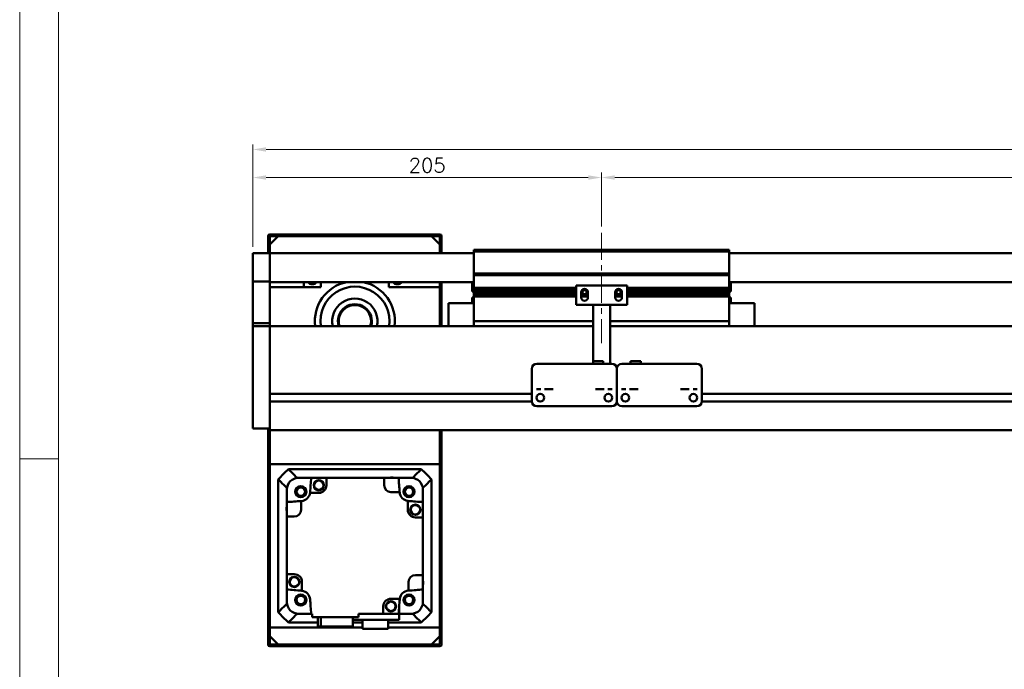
# Model space of a CAD drawing. Header units: millimetres. Extents: x 46891 to 50463, y 6223 to 9884.
# Tile 2 of 7: x 48547 to 49125, y 9083 to 9465. Entities that reach past the tile are written whole.
import ezdxf

# ---------------------------------------------------------------- set-up
doc = ezdxf.new("R2010")
doc.units = ezdxf.units.MM
doc.header["$LTSCALE"] = 0.5
doc.linetypes.add('CENTER', pattern=[50.8, 31.75, -6.35, 6.35, -6.35])
doc.layers.get('0').update_dxf_attribs({"lineweight": 20})
doc.layers.add('1', color=1, linetype='CENTER', lineweight=13)
doc.layers.add('외형선(ISO)', color=7, linetype='Continuous', lineweight=50)
doc.styles.add('DSR TEXT', font='romans.shx', dxfattribs={"bigfont": 'whgtxt.shx'})
doc.styles.get("Standard").update_dxf_attribs({"font": 'romans.shx', "bigfont": 'whgtxt.shx'})
doc.dimstyles.new('DSR', dxfattribs={"dimscale": 2, "dimtxt": 3, "dimasz": 3, "dimexe": 0.5, "dimexo": 0.5, "dimgap": 0.5, "dimtad": 1, "dimdsep": 46, "dimtxsty": 'Standard', "dimcen": 2.5, "dimclrd": 4, "dimclre": 4, "dimclrt": 2, "dimadec": 0, "dimazin": 2, "dimtfac": 1, "dimtmove": 0, "dimatfit": 3, "dimfxl": 0, "dimlwd": -1, "dimlwe": -1, "dimarcsym": 0})

# ---------------------------------------------------------------- blocks, each defined once
blk = doc.blocks.new('A$C1C1952E1')
at = {"color": 1}
blk.add_lwpolyline([(0, 0), (420, 0), (420, 297), (0, 297)], close=True, dxfattribs=at)
at = {"color": 3}
blk.add_lwpolyline([(5, 5), (415, 5), (415, 292), (5, 292)], close=True, dxfattribs=at)
blk = doc.blocks.new('*D81')
at = {"color": 1, "linetype": 'ByBlock'}
for p, q in [((48683.71, 9331.03), (48683.71, 9374.84)), ((48880.91, 9371.84), (48691.51, 9371.84)), ((48888.71, 9343.03), (48888.71, 9374.84))]:
    blk.add_line(p, q, dxfattribs=at)
at = {"color": 1}
for points in [[(48691.51, 9373.14), (48691.51, 9370.54), (48683.71, 9371.84)], [(48880.91, 9373.14), (48880.91, 9370.54), (48888.71, 9371.84)]]:
    blk.add_solid(points, dxfattribs=at)
at = {"layer": 'Defpoints', "color": 0}
for p in [(48683.71, 9371.84), (48888.71, 9339.43), (48683.71, 9327.43)]:
    blk.add_point(p, dxfattribs=at)
at = {"color": 3, "insert": (48786.21, 9379.04), "char_height": 8.4, "attachment_point": 5, "style": 'DSR TEXT'}
blk.add_mtext('205', dxfattribs=at)
blk = doc.blocks.new('*D82')
at = {"color": 1, "linetype": 'ByBlock'}
for p, q in [((48888.71, 9343.03), (48888.71, 9374.84)), ((48896.51, 9371.84), (49680.91, 9371.84)), ((49688.71, 9343.03), (49688.71, 9374.84))]:
    blk.add_line(p, q, dxfattribs=at)
at = {"color": 1}
for points in [[(48896.51, 9373.14), (48896.51, 9370.54), (48888.71, 9371.84)], [(49680.91, 9373.14), (49680.91, 9370.54), (49688.71, 9371.84)]]:
    blk.add_solid(points, dxfattribs=at)
at = {"layer": 'Defpoints', "color": 0}
for p in [(49688.71, 9371.84), (48888.71, 9339.43), (49688.71, 9339.43)]:
    blk.add_point(p, dxfattribs=at)
at = {"color": 3, "insert": (49288.71, 9379.04), "char_height": 8.4, "attachment_point": 5, "style": 'DSR TEXT'}
blk.add_mtext('STROKE : 800', dxfattribs=at)
blk = doc.blocks.new('*D84')
at = {"color": 1, "linetype": 'ByBlock'}
for p, q in [((48683.71, 9331.03), (48683.71, 9391.33)), ((49845.91, 9388.33), (48691.51, 9388.33)), ((49853.71, 9331.03), (49853.71, 9391.33))]:
    blk.add_line(p, q, dxfattribs=at)
at = {"color": 1}
for points in [[(48691.51, 9389.63), (48691.51, 9387.03), (48683.71, 9388.33)], [(49845.91, 9389.63), (49845.91, 9387.03), (49853.71, 9388.33)]]:
    blk.add_solid(points, dxfattribs=at)
at = {"layer": 'Defpoints', "color": 0}
for p in [(48683.71, 9388.33), (48683.71, 9327.43), (49853.71, 9327.43)]:
    blk.add_point(p, dxfattribs=at)
at = {"color": 3, "insert": (49268.71, 9395.53), "char_height": 8.4, "attachment_point": 5, "style": 'DSR TEXT'}
blk.add_mtext('1170', dxfattribs=at)

msp = doc.modelspace()

# ---------------------------------------------------------------- linework, layer by layer
at = {"color": 1}
msp.add_line((48569.48632, 9206.60102), (48546.67132, 9206.60102), dxfattribs=at)
at = {"layer": '1'}
msp.add_line((48888.71073, 9339.43175), (48888.71073, 9274.43175), dxfattribs=at)
at = {"layer": '외형선(ISO)'}
for p, q in [((48692.71073, 9337.43175), (48692.71073, 9327.43175)), ((48701.71073, 9338.43175), (48693.71073, 9338.43175)), ((48693.71073, 9332.43175), (48698.71073, 9337.43175)), ((48693.71073, 9327.43175), (48693.71073, 9336.93175)), ((48694.21073, 9337.43175), (48701.71073, 9337.43175)), ((48788.71073, 9337.43175), (48698.71073, 9337.43175)), ((48701.71073, 9337.43175), (48701.71073, 9338.43175)), ((48701.71073, 9338.43175), (48705.71073, 9338.43175)), ((48705.71073, 9338.43175), (48705.71073, 9337.43175)), ((48781.71073, 9338.43175), (48705.71073, 9338.43175)), ((48705.71073, 9337.43175), (48781.71073, 9337.43175)), ((48781.71073, 9337.43175), (48781.71073, 9338.43175)), ((48781.71073, 9338.43175), (48785.71073, 9338.43175)), ((48785.71073, 9338.43175), (48785.71073, 9337.43175)), ((48793.71073, 9338.43175), (48785.71073, 9338.43175)), ((48785.71073, 9337.43175), (48793.21073, 9337.43175)), ((48788.71073, 9337.43175), (48793.71073, 9332.43175)), ((48793.71073, 9336.93175), (48793.71073, 9327.43175)), ((48794.71073, 9327.43175), (48794.71073, 9337.43175)), ((48693.71073, 9332.43175), (48693.71073, 9327.43175)), ((48793.71073, 9327.43175), (48793.71073, 9332.43175)), ((48683.71073, 9327.43175), (48683.71073, 9325.43175)), ((48693.71073, 9327.43175), (48683.71073, 9327.43175)), ((48683.71073, 9323.91903), (48683.71073, 9325.43175)), ((48693.71073, 9325.43175), (48693.71073, 9327.43175)), ((48813.71073, 9327.43175), (48693.71073, 9327.43175)), ((48693.71073, 9327.43175), (48693.71073, 9325.43175)), ((48693.71073, 9325.43175), (48693.71073, 9323.91903)), ((48693.71073, 9323.91903), (48693.71073, 9325.43175)), ((48813.71073, 9328.43175), (48813.71073, 9329.43175)), ((48963.71073, 9329.43175), (48813.71073, 9329.43175)), ((48813.71073, 9315.43175), (48813.71073, 9328.43175)), ((48813.71073, 9328.43175), (48963.71073, 9328.43175)), ((48963.71073, 9329.43175), (48963.71073, 9328.43175)), ((48963.71073, 9328.43175), (48963.71073, 9315.43175)), ((49843.71073, 9327.43175), (48963.71073, 9327.43175)), ((48683.71073, 9323.42005), (48683.71073, 9323.91903)), ((48683.71073, 9323.42005), (48683.71073, 9321.87947)), ((48683.71073, 9321.87947), (48683.71073, 9318.89487)), ((48683.71073, 9311.11743), (48683.71073, 9318.89487)), ((48693.71073, 9323.91903), (48693.71073, 9323.42005)), ((48693.71073, 9323.42005), (48693.71073, 9323.91903)), ((48693.71073, 9321.87947), (48693.71073, 9323.42005)), ((48693.71073, 9323.42005), (48693.71073, 9321.87947)), ((48693.71073, 9318.89487), (48693.71073, 9321.87947)), ((48693.71073, 9321.87947), (48693.71073, 9318.89487)), ((48693.71073, 9318.89487), (48693.71073, 9311.11743)), ((48693.71073, 9311.11743), (48693.71073, 9318.89487)), ((48813.71073, 9314.43175), (48813.71073, 9315.43175)), ((48813.71073, 9315.43175), (48963.71073, 9315.43175)), ((48813.71073, 9313.43175), (48813.71073, 9314.43175)), ((48813.71073, 9314.43175), (48963.71073, 9314.43175)), ((48813.71073, 9306.93175), (48813.71073, 9313.43175)), ((48963.71073, 9315.43175), (48963.71073, 9314.43175)), ((48963.71073, 9314.43175), (48963.71073, 9313.43175)), ((48963.71073, 9313.43175), (48963.71073, 9306.93175)), ((48683.71073, 9310.75845), (48683.71073, 9311.11743)), ((48683.71073, 9286.35481), (48683.71073, 9310.75845)), ((48693.71073, 9310.75845), (48683.71073, 9310.75845)), ((48693.71073, 9311.11743), (48693.71073, 9310.75845)), ((48693.71073, 9310.75845), (48693.71073, 9286.35481)), ((48813.71073, 9310.43175), (48693.71073, 9310.43175)), ((48723.71073, 9307.43175), (48693.71073, 9307.43175)), ((48713.71073, 9310.43175), (48713.71073, 9307.43175)), ((48723.71073, 9310.43175), (48723.71073, 9307.43175)), ((48763.71073, 9307.43175), (48763.71073, 9310.43175)), ((48793.71073, 9307.43175), (48763.71073, 9307.43175)), ((48793.71073, 9310.43175), (48793.71073, 9307.43175)), ((48793.71073, 9284.43175), (48793.71073, 9307.43175)), ((48794.71073, 9284.43175), (48794.71073, 9310.43175)), ((48812.71073, 9304.83175), (48812.71073, 9310.43175)), ((48903.71073, 9308.43175), (48873.71073, 9308.43175)), ((48873.71073, 9297.03175), (48873.71073, 9308.43175)), ((48903.71073, 9308.43175), (48903.71073, 9297.03175)), ((49843.71073, 9310.43175), (48963.71073, 9310.43175)), ((48964.71073, 9310.43175), (48964.71073, 9304.83175)), ((48812.71073, 9304.83175), (48813.71073, 9304.83175)), ((48812.71073, 9301.40175), (48812.71073, 9297.93175)), ((48813.70134, 9301.40175), (48812.71073, 9301.40175)), ((48813.71073, 9306.43175), (48813.71073, 9306.93175)), ((48813.71073, 9306.93175), (48873.71073, 9306.93175)), ((48813.71073, 9305.93175), (48813.71073, 9306.43175)), ((48813.71073, 9306.43175), (48873.71073, 9306.43175)), ((48813.71073, 9304.93175), (48813.71073, 9305.93175)), ((48813.71073, 9305.93175), (48873.71073, 9305.93175)), ((48813.71073, 9304.43175), (48813.71073, 9304.93175)), ((48813.71073, 9304.93175), (48873.71073, 9304.93175)), ((48813.71073, 9303.93175), (48813.71073, 9304.43175)), ((48813.71073, 9304.43175), (48873.71073, 9304.43175)), ((48813.71073, 9302.93175), (48813.71073, 9303.93175)), ((48813.71073, 9303.93175), (48873.71073, 9303.93175)), ((48813.71073, 9302.43175), (48813.71073, 9302.93175)), ((48813.71073, 9302.93175), (48873.71073, 9302.93175)), ((48813.71073, 9301.93175), (48813.71073, 9302.43175)), ((48813.71073, 9302.43175), (48873.71073, 9302.43175)), ((48813.71073, 9288.43175), (48813.71073, 9301.93175)), ((48813.71073, 9301.93175), (48873.71073, 9301.93175)), ((48876.71073, 9304.43175), (48877.48123, 9304.43175)), ((48876.71073, 9301.43175), (48876.71073, 9304.43175)), ((48876.71073, 9303.93175), (48877.58749, 9303.93175)), ((48876.71073, 9302.93175), (48880.71073, 9302.93175)), ((48876.71073, 9302.43175), (48880.71073, 9302.43175)), ((48876.71073, 9301.93175), (48880.71073, 9301.93175)), ((48876.77424, 9304.93175), (48877.58749, 9304.93175)), ((48877.38785, 9305.93175), (48880.0336, 9305.93175)), ((48879.83397, 9304.93175), (48880.64722, 9304.93175)), ((48879.83397, 9303.93175), (48880.71073, 9303.93175)), ((48879.94023, 9304.43175), (48880.71073, 9304.43175)), ((48880.71073, 9304.43175), (48880.71073, 9301.43175)), ((48896.71073, 9304.43175), (48897.48123, 9304.43175)), ((48896.71073, 9301.43175), (48896.71073, 9304.43175)), ((48896.71073, 9303.93175), (48897.58749, 9303.93175)), ((48896.71073, 9302.93175), (48900.71073, 9302.93175)), ((48896.71073, 9302.43175), (48900.71073, 9302.43175)), ((48896.71073, 9301.93175), (48900.71073, 9301.93175)), ((48896.77424, 9304.93175), (48897.58749, 9304.93175)), ((48897.38785, 9305.93175), (48900.0336, 9305.93175)), ((48899.83397, 9304.93175), (48900.64722, 9304.93175)), ((48899.83397, 9303.93175), (48900.71073, 9303.93175)), ((48899.94023, 9304.43175), (48900.71073, 9304.43175)), ((48900.71073, 9304.43175), (48900.71073, 9301.43175)), ((48903.71073, 9306.93175), (48963.71073, 9306.93175)), ((48903.71073, 9306.43175), (48963.71073, 9306.43175)), ((48903.71073, 9305.93175), (48963.71073, 9305.93175)), ((48903.71073, 9304.93175), (48963.71073, 9304.93175)), ((48903.71073, 9304.43175), (48963.71073, 9304.43175)), ((48903.71073, 9303.93175), (48963.71073, 9303.93175)), ((48903.71073, 9302.93175), (48963.71073, 9302.93175)), ((48903.71073, 9302.43175), (48963.71073, 9302.43175)), ((48903.71073, 9301.93175), (48963.71073, 9301.93175)), ((48963.71073, 9306.93175), (48963.71073, 9306.43175)), ((48963.71073, 9306.43175), (48963.71073, 9305.93175)), ((48963.71073, 9305.93175), (48963.71073, 9304.93175)), ((48963.71073, 9304.93175), (48963.71073, 9304.43175)), ((48964.71073, 9304.83175), (48963.71073, 9304.83175)), ((48963.71073, 9304.43175), (48963.71073, 9303.93175)), ((48963.71073, 9303.93175), (48963.71073, 9302.93175)), ((48963.71073, 9302.93175), (48963.71073, 9302.43175)), ((48963.71073, 9302.43175), (48963.71073, 9301.93175)), ((48963.71073, 9301.93175), (48963.71073, 9288.43175)), ((48964.71073, 9301.40175), (48963.72012, 9301.40175)), ((48964.71073, 9297.93175), (48964.71073, 9301.40175)), ((48798.71073, 9297.93175), (48798.71073, 9284.43175)), ((48813.71073, 9297.93175), (48798.71073, 9297.93175)), ((48883.71073, 9297.03175), (48873.71073, 9297.03175)), ((48883.71073, 9297.53175), (48883.71073, 9297.03175)), ((48893.71073, 9297.03175), (48883.71073, 9297.03175)), ((48883.71073, 9294.93175), (48883.71073, 9297.03175)), ((48893.71073, 9297.03175), (48893.71073, 9297.53175)), ((48903.71073, 9297.03175), (48893.71073, 9297.03175)), ((48893.71073, 9297.03175), (48893.71073, 9294.93175)), ((48963.71073, 9297.93175), (48978.71073, 9297.93175)), ((48978.71073, 9284.43175), (48978.71073, 9297.93175)), ((48883.71073, 9294.93175), (48883.71073, 9263.93194)), ((48893.71073, 9262.43195), (48893.71073, 9294.93175)), ((48683.71073, 9284.43175), (48683.71073, 9286.35481)), ((48693.71073, 9286.35481), (48683.71073, 9286.35481)), ((48683.71073, 9284.43175), (48683.71073, 9281.43175)), ((48693.71073, 9284.43175), (48683.71073, 9284.43175)), ((48693.71073, 9286.35481), (48693.71073, 9284.43175)), ((48693.71073, 9284.43175), (48693.71073, 9281.43175)), ((48693.71073, 9284.43175), (48883.71073, 9284.43175)), ((48693.71073, 9281.43175), (48693.71073, 9284.43175)), ((48813.71073, 9288.43175), (48813.71073, 9287.43175)), ((48813.71073, 9284.43175), (48813.71073, 9287.43175)), ((48813.71073, 9287.43175), (48883.71073, 9287.43175)), ((48893.71073, 9287.43175), (48963.71073, 9287.43175)), ((48893.71073, 9284.43175), (49843.71073, 9284.43175)), ((48963.71073, 9287.43175), (48963.71073, 9288.43175)), ((48963.71073, 9287.43175), (48963.71073, 9284.43175)), ((48683.71073, 9229.67439), (48683.71073, 9281.43175)), ((48693.71073, 9244.88175), (48693.71073, 9281.43175)), ((48693.71073, 9281.43175), (48693.71073, 9229.67439)), ((48850.71073, 9262.43195), (48894.71073, 9262.43195)), ((48883.71073, 9263.93194), (48883.71073, 9262.43195)), ((48883.71073, 9263.93194), (48889.71073, 9263.93194)), ((48889.71073, 9263.93194), (48889.71073, 9262.43195)), ((48900.71073, 9262.43195), (48944.71073, 9262.43195)), ((48911.71073, 9263.93194), (48905.71073, 9263.93194)), ((48905.71073, 9262.43195), (48905.71073, 9263.93194)), ((48911.71073, 9262.43195), (48911.71073, 9263.93194)), ((48847.71073, 9249.43195), (48847.71073, 9259.43195)), ((48897.71073, 9259.43195), (48897.71073, 9249.43195)), ((48897.71073, 9249.43195), (48897.71073, 9259.43195)), ((48947.71073, 9259.43195), (48947.71073, 9249.43195)), ((48847.71073, 9249.43195), (48847.71073, 9247.43194)), ((48897.71073, 9247.43194), (48897.71073, 9249.43195)), ((48897.71073, 9249.43195), (48897.71073, 9247.43194)), ((48947.71073, 9247.43194), (48947.71073, 9249.43195)), ((48693.71073, 9244.68175), (48847.71073, 9244.68175)), ((48847.71073, 9247.43192), (48847.71073, 9247.43194)), ((48847.71073, 9246.93191), (48847.71073, 9247.43192)), ((48847.71073, 9240.43191), (48847.71073, 9246.93191)), ((48852.68392, 9244.68175), (48852.73754, 9244.68175)), ((48892.68392, 9244.68175), (48892.73754, 9244.68175)), ((48897.71073, 9247.43194), (48897.71073, 9247.43192)), ((48897.71073, 9247.43192), (48897.71073, 9247.43194)), ((48897.71073, 9247.43192), (48897.71073, 9246.93191)), ((48897.71073, 9246.93191), (48897.71073, 9247.43192)), ((48897.71073, 9246.93191), (48897.71073, 9240.43191)), ((48897.71073, 9240.43191), (48897.71073, 9246.93191)), ((48902.68392, 9244.68175), (48902.73754, 9244.68175)), ((48942.68392, 9244.68175), (48942.73754, 9244.68175)), ((48947.71073, 9247.43194), (48947.71073, 9247.43192)), ((48947.71073, 9247.43192), (48947.71073, 9246.93191)), ((48947.71073, 9246.93191), (48947.71073, 9240.43191)), ((48947.71073, 9244.68175), (49651.71073, 9244.68175)), ((48693.71073, 9240.18175), (48847.72118, 9240.18175)), ((48693.71073, 9229.67439), (48693.71073, 9239.98175)), ((48897.70028, 9240.18175), (48897.72118, 9240.18175)), ((48947.70028, 9240.18175), (49651.72118, 9240.18175)), ((48850.71073, 9237.43191), (48894.71073, 9237.43191)), ((48900.71073, 9237.43191), (48944.71073, 9237.43191)), ((48683.71073, 9229.67439), (48683.71073, 9227.55307)), ((48683.71073, 9224.43175), (48683.71073, 9227.55307)), ((48693.71073, 9229.67439), (48693.71073, 9227.55307)), ((48693.71073, 9227.55307), (48693.71073, 9229.67439)), ((48693.71073, 9223.43175), (48693.71073, 9227.55307)), ((48693.71073, 9227.55307), (48693.71073, 9224.43175)), ((48683.71073, 9224.43175), (48693.71073, 9224.43175)), ((48692.71073, 9224.43175), (48692.71073, 9097.43175)), ((48693.71073, 9223.43175), (49843.71073, 9223.43175)), ((48693.71073, 9223.43175), (48693.71073, 9203.43175)), ((48693.71073, 9097.93175), (48693.71073, 9223.43175)), ((48793.71073, 9203.43175), (48793.71073, 9223.43175)), ((48793.71073, 9223.43175), (48793.71073, 9097.93175)), ((48794.71073, 9097.43175), (48794.71073, 9223.43175)), ((48693.71073, 9203.43175), (48793.71073, 9203.43175)), ((48782.71332, 9200.43175), (48704.70813, 9200.43175)), ((48698.71073, 9194.43435), (48698.71073, 9116.42916)), ((48709.70705, 9195.43175), (48710.71073, 9195.43175)), ((48718.04454, 9195.43175), (48710.71073, 9195.43175)), ((48718.04454, 9195.43175), (48727.01073, 9195.43175)), ((48760.91073, 9195.43175), (48727.01073, 9195.43175)), ((48727.01073, 9195.43175), (48727.01073, 9191.03175)), ((48760.91073, 9195.43175), (48769.37692, 9195.43175)), ((48760.91073, 9191.03175), (48760.91073, 9195.43175)), ((48776.71073, 9195.43175), (48769.37692, 9195.43175)), ((48776.71073, 9195.43175), (48777.7144, 9195.43175)), ((48788.71073, 9116.42916), (48788.71073, 9194.43435)), ((48703.71073, 9188.43175), (48703.71073, 9189.43543)), ((48703.71073, 9188.43175), (48703.71073, 9181.09794)), ((48722.51073, 9186.53175), (48717.34362, 9186.53175)), ((48770.03267, 9187.03175), (48764.91073, 9187.03175)), ((48783.71073, 9188.43175), (48783.71073, 9189.43543)), ((48783.71073, 9181.09794), (48783.71073, 9188.43175)), ((48703.71073, 9172.63175), (48703.71073, 9181.09794)), ((48712.11073, 9181.7537), (48712.11073, 9176.63175)), ((48774.81073, 9176.63175), (48774.81073, 9181.79886)), ((48783.71073, 9181.09794), (48783.71073, 9172.13175)), ((48703.71073, 9172.63175), (48703.71073, 9138.73175)), ((48708.11073, 9172.63175), (48703.71073, 9172.63175)), ((48783.71073, 9172.13175), (48779.31073, 9172.13175)), ((48783.71073, 9138.23175), (48783.71073, 9172.13175)), ((48703.71073, 9129.76556), (48703.71073, 9138.73175)), ((48703.71073, 9138.73175), (48708.11073, 9138.73175)), ((48712.61073, 9134.23175), (48712.61073, 9129.06464)), ((48775.31073, 9129.10981), (48775.31073, 9134.23175)), ((48779.31073, 9138.23175), (48783.71073, 9138.23175)), ((48783.71073, 9129.76556), (48783.71073, 9138.23175)), ((48703.71073, 9129.76556), (48703.71073, 9122.43175)), ((48783.71073, 9122.43175), (48783.71073, 9129.76556)), ((48703.71073, 9121.42808), (48703.71073, 9122.43175)), ((48764.91073, 9124.33175), (48770.07784, 9124.33175)), ((48783.71073, 9121.42808), (48783.71073, 9122.43175)), ((48760.41073, 9119.83175), (48760.41073, 9115.43175)), ((48769.71073, 9112.03175), (48769.71073, 9119.4603)), ((48704.70813, 9110.43175), (48721.92845, 9110.43175)), ((48709.70705, 9115.43175), (48710.71073, 9115.43175)), ((48718.04454, 9115.43175), (48710.71073, 9115.43175)), ((48718.51073, 9115.43175), (48718.04454, 9115.43175)), ((48718.51073, 9113.43175), (48718.51073, 9115.43175)), ((48718.51073, 9113.43175), (48745.91073, 9113.43175)), ((48721.92845, 9107.93175), (48721.92845, 9113.43175)), ((48723.63463, 9113.43175), (48723.63463, 9107.93175)), ((48742.493, 9107.93175), (48742.493, 9113.43175)), ((48742.493, 9112.03175), (48769.71073, 9112.03175)), ((48742.493, 9110.43175), (48748.16073, 9110.43175)), ((48760.41073, 9115.43175), (48745.91073, 9115.43175)), ((48745.91073, 9113.43175), (48745.91073, 9115.43175)), ((48748.16073, 9112.03175), (48748.16073, 9106.63175)), ((48760.41073, 9115.43175), (48769.37692, 9115.43175)), ((48763.26073, 9106.63175), (48763.26073, 9112.03175)), ((48763.26073, 9110.43175), (48782.71332, 9110.43175)), ((48776.71073, 9115.43175), (48769.71073, 9115.43175)), ((48776.71073, 9115.43175), (48777.7144, 9115.43175)), ((48693.71073, 9107.43175), (48693.71073, 9102.43175)), ((48748.16073, 9107.43175), (48693.71073, 9107.43175)), ((48721.92845, 9107.93175), (48723.63463, 9107.93175)), ((48723.63463, 9107.93175), (48742.493, 9107.93175)), ((48748.16073, 9106.63175), (48763.26073, 9106.63175)), ((48793.71073, 9107.43175), (48763.26073, 9107.43175)), ((48793.71073, 9102.43175), (48793.71073, 9107.43175)), ((48698.71073, 9097.43175), (48693.71073, 9102.43175)), ((48793.71073, 9102.43175), (48788.71073, 9097.43175)), ((48693.71073, 9096.43175), (48701.71073, 9096.43175)), ((48701.71073, 9097.43175), (48694.21073, 9097.43175)), ((48698.71073, 9097.43175), (48788.71073, 9097.43175)), ((48701.71073, 9096.43175), (48701.71073, 9097.43175)), ((48705.71073, 9096.43175), (48701.71073, 9096.43175)), ((48705.71073, 9097.43175), (48705.71073, 9096.43175)), ((48781.71073, 9097.43175), (48705.71073, 9097.43175)), ((48705.71073, 9096.43175), (48781.71073, 9096.43175)), ((48781.71073, 9096.43175), (48781.71073, 9097.43175)), ((48785.71073, 9096.43175), (48781.71073, 9096.43175)), ((48785.71073, 9097.43175), (48785.71073, 9096.43175)), ((48793.21073, 9097.43175), (48785.71073, 9097.43175)), ((48785.71073, 9096.43175), (48793.71073, 9096.43175))]:
    msp.add_line(p, q, dxfattribs=at)
for centre, radius in [((48852.71073, 9242.43191), 2.25), ((48892.71073, 9242.43191), 2.25), ((48902.71073, 9242.43191), 2.25), ((48942.71073, 9242.43191), 2.25), ((48722.51215, 9190.99269), 3), ((48722.51215, 9190.99269), 2.95), ((48722.51215, 9190.99269), 2.75), ((48711.89092, 9187.25156), 3.3), ((48711.89092, 9187.25156), 3.2), ((48711.89092, 9187.25156), 3), ((48711.89092, 9187.25156), 2.5), ((48775.53053, 9187.25156), 3.3), ((48775.53053, 9187.25156), 3.2), ((48775.53053, 9187.25156), 3), ((48775.53053, 9187.25156), 2.5), ((48779.27167, 9176.63033), 3), ((48779.27167, 9176.63033), 2.95), ((48779.27167, 9176.63033), 2.75), ((48708.14979, 9134.23318), 3), ((48708.14979, 9134.23318), 2.95), ((48708.14979, 9134.23318), 2.75), ((48711.89092, 9123.61195), 3.3), ((48711.89092, 9123.61195), 3.2), ((48711.89092, 9123.61195), 3), ((48711.89092, 9123.61195), 2.5), ((48764.9093, 9119.87081), 3), ((48764.9093, 9119.87081), 2.95), ((48764.9093, 9119.87081), 2.75), ((48775.53053, 9123.61195), 3.3), ((48775.53053, 9123.61195), 3.2), ((48775.53053, 9123.61195), 3), ((48775.53053, 9123.61195), 2.5)]:
    msp.add_circle(centre, radius, dxfattribs=at)
for centre, radius, start, end in [((48693.71073, 9337.43175), 1, 90, 180), ((48694.21073, 9336.93175), 0.5, 90, 180), ((48793.21073, 9336.93175), 0.5, 0, 90), ((48793.71073, 9337.43175), 1, 0, 90), ((48718.71073, 9312.43175), 3.3235, 216.99714571, 323.00285429), ((48743.71073, 9287.43175), 23.5, 101.84027388, 187.33436892), ((48743.71073, 9287.43175), 20.3, 351.5015155, 188.4984845), ((48743.71073, 9287.43175), 23.5, 352.66563108, 78.15972612), ((48768.71073, 9312.43175), 3.3235, 216.99714571, 323.00285429), ((48811.08273, 9303.33175), 3.253, 323.60856961, 323.88831047), ((48878.71073, 9304.43175), 2, 0, 180), ((48878.71073, 9301.43175), 2, 180, 0), ((48878.71073, 9304.43175), 1.2295, 156.00421868, 180), ((48878.71073, 9304.43175), 1.2295, 180, 203.99578132), ((48878.71073, 9304.43175), 1.2295, 23.99578132, 156.00421868), ((48878.71073, 9304.43175), 1.2295, 203.99578132, 336.00421868), ((48878.71073, 9304.43175), 1.2295, 0, 23.99578132), ((48878.71073, 9304.43175), 1.2295, 336.00421868, 0), ((48898.71073, 9304.43175), 2, 0, 180), ((48898.71073, 9301.43175), 2, 180, 0), ((48898.71073, 9304.43175), 1.2295, 156.00421868, 180), ((48898.71073, 9304.43175), 1.2295, 180, 203.99578132), ((48898.71073, 9304.43175), 1.2295, 23.99578132, 156.00421868), ((48898.71073, 9304.43175), 1.2295, 203.99578132, 336.00421868), ((48898.71073, 9304.43175), 1.2295, 0, 23.99578132), ((48898.71073, 9304.43175), 1.2295, 336.00421868, 0), ((48966.33873, 9303.33175), 3.253, 216.11168953, 216.39143039), ((48743.71073, 9287.43175), 13.3, 346.96395971, 193.03604029), ((48743.71073, 9287.43175), 10, 342.54239688, 197.45760312), ((48743.71073, 9287.43175), 9.5, 341.59151983, 198.40848017), ((48850.71073, 9259.43195), 3, 90, 180), ((48894.71073, 9259.43195), 3, 0, 90), ((48900.71073, 9259.43195), 3, 90, 180), ((48944.71073, 9259.43195), 3, 0, 90), ((48850.71073, 9240.43191), 3, 180, 270), ((48894.71073, 9240.43191), 3, 270, 0), ((48900.71073, 9240.43191), 3, 180, 270), ((48944.71073, 9240.43191), 3, 270, 0), ((48743.71073, 9155.43175), 59.55, 130.91627078, 139.08372922), ((48743.71073, 9155.43175), 59.55, 40.91627078, 49.08372922), ((48710.71073, 9188.43175), 7, 90, 180), ((48743.71073, 9155.43175), 52.5, 130.36759354, 130.51580082), ((49176.30211, 9155.43175), 460, 175.01145802, 176.0804225), ((48765.42135, 9191.85165), 3.8, 70.41268147, 109.58731853), ((48311.11935, 9155.43175), 460, 3.93907323, 4.98854198), ((48776.71073, 9188.43175), 7, 0, 90), ((48743.71073, 9155.43175), 52.5, 49.48419918, 49.63240646), ((48743.71073, 9155.43175), 52.5, 139.48419918, 139.63240646), ((48711.89092, 9187.25156), 5.5, 273.9195775, 352.47991906), ((48711.89092, 9187.25156), 5.5, 352.47991906, 356.0804225), ((48722.51073, 9191.03175), 4.5, 270, 0), ((48764.91073, 9191.03175), 4, 180, 270), ((48311.11934, 9155.43175), 460, 3.9195775, 3.93907323), ((48775.53053, 9187.25156), 5.5, 183.9195775, 262.47991906), ((48743.71073, 9155.43175), 52.5, 40.36759354, 40.51580082), ((48743.71073, 8722.84037), 460, 93.93907323, 94.98854198), ((48743.71073, 8722.84037), 460, 93.9195775, 93.93907323), ((48775.53053, 9187.25156), 5.5, 262.47991906, 266.0804225), ((48743.71073, 8722.84037), 460, 85.01145802, 86.0804225), ((48707.29083, 9177.14237), 3.8, 160.41268147, 199.58731853), ((48708.11073, 9176.63175), 4, 270, 0), ((48779.31073, 9176.63175), 4.5, 180, 270), ((48708.11073, 9134.23175), 4.5, 0, 90), ((48779.31073, 9134.23175), 4, 90, 180), ((48780.13063, 9133.72113), 3.8, 340.41268147, 19.58731853), ((48743.71073, 9588.02313), 460, 265.01145802, 266.0804225), ((48711.89092, 9123.61195), 5.5, 82.47991906, 86.0804225), ((48711.89092, 9123.61195), 5.5, 3.9195775, 82.47991906), ((48775.53053, 9123.61195), 5.5, 93.9195775, 172.47991906), ((48743.71073, 9588.02314), 460, 273.9195775, 273.93907323), ((48743.71073, 9588.02313), 460, 273.93907323, 274.98854198), ((48710.71073, 9122.43175), 7, 180, 270), ((49176.30211, 9155.43175), 460, 183.9195775, 184.98854198), ((48764.91073, 9119.83175), 4.5, 90, 180), ((48311.11935, 9155.43175), 460, 355.01145802, 356.0804225), ((48775.53053, 9123.61195), 5.5, 172.47991906, 176.0804225), ((48776.71073, 9122.43175), 7, 270, 0), ((48743.71073, 9155.43175), 59.55, 220.91627078, 229.08372922), ((48743.71073, 9155.43175), 52.5, 220.36759354, 220.51580082), ((48743.71073, 9155.43175), 59.55, 310.91627078, 319.08372922), ((48743.71073, 9155.43175), 52.5, 319.48419918, 319.63240646), ((48743.71073, 9155.43175), 52.5, 229.48419918, 229.63240646), ((48743.71073, 9155.43175), 52.5, 310.36759354, 310.51580082), ((48693.71073, 9097.43175), 1, 180, 270), ((48694.21073, 9097.93175), 0.5, 180, 270), ((48793.21073, 9097.93175), 0.5, 270, 0), ((48793.71073, 9097.43175), 1, 270, 0)]:
    msp.add_arc(centre, radius, start, end, dxfattribs=at)
for centre, major_axis, start_param, end_param in [((48851.71073, 9247.43194), (-1.2295, 0), 3.138644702, 6.280237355), ((48857.71073, 9247.43194), (-2.5, 0), 3.141534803, 6.283127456), ((48887.71073, 9247.43194), (-2.5, 0), 3.143429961, 6.285022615), ((48893.71073, 9247.43194), (-1.2295, 0), 3.144424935, 6.286017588), ((48901.71073, 9247.43194), (-1.2295, 0), 3.138674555, 6.280267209), ((48907.71073, 9247.43194), (-2.5, 0), 3.141564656, 6.28315731), ((48937.71073, 9247.43194), (-2.5, 0), 3.143459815, 6.285052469), ((48943.71073, 9247.43194), (-1.2295, 0), 3.144454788, 6.286047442)]:
    msp.add_ellipse(centre, major_axis=major_axis, ratio=0.00001, start_param=start_param, end_param=end_param, dxfattribs=at)
for points in [[(48704.70813, 9200.43175), (48705.27682, 9199.86253), (48706.40534, 9198.73318), (48708.07173, 9197.06639), (48709.16489, 9195.97358), (48709.70705, 9195.43175)], [(48777.7144, 9195.43175), (48778.25684, 9195.97385), (48779.35037, 9197.06703), (48781.01677, 9198.73383), (48782.14492, 9199.8628), (48782.71332, 9200.43175)], [(48703.71073, 9189.43543), (48703.16863, 9189.97787), (48702.07545, 9191.07139), (48700.40865, 9192.73779), (48699.27968, 9193.86594), (48698.71073, 9194.43435)], [(48788.71073, 9194.43435), (48788.1415, 9193.86566), (48787.01216, 9192.73714), (48785.34537, 9191.07075), (48784.25255, 9189.97759), (48783.71073, 9189.43543)], [(48698.71073, 9116.42916), (48699.27995, 9116.99784), (48700.4093, 9118.12636), (48702.07609, 9119.79275), (48703.1689, 9120.88591), (48703.71073, 9121.42808)], [(48783.71073, 9121.42808), (48784.25283, 9120.88564), (48785.34601, 9119.79211), (48787.01281, 9118.12571), (48788.14178, 9116.99756), (48788.71073, 9116.42916)], [(48709.70705, 9115.43175), (48709.16461, 9114.88965), (48708.07109, 9113.79647), (48706.40469, 9112.12967), (48705.27654, 9111.0007), (48704.70813, 9110.43175)], [(48782.71332, 9110.43175), (48782.14464, 9111.00098), (48781.01612, 9112.13032), (48779.34973, 9113.79711), (48778.25657, 9114.88993), (48777.7144, 9115.43175)]]:
    msp.add_open_spline(points, degree=3, dxfattribs=at)

# ---------------------------------------------------------------- block references
at = {"xscale": 4.563000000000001, "yscale": 4.563000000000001, "zscale": 4.563000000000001}
msp.add_blockref('A$C1C1952E1', (48546.67132, 8528.99552), dxfattribs=at)

# ---------------------------------------------------------------- dimensions: what is measured, and where the dimension line sits
for base, p1, picture, middle in [((48683.71073, 9388.33098), (49853.71073, 9327.43175), '*D84', (49268.71073, 9395.53098)), ((48683.71073, 9371.83816), (48888.71073, 9339.43175), '*D81', (48786.21073, 9379.03816))]:
    dim = msp.add_linear_dim(base=base, p1=p1, p2=(48683.71073, 9327.43175), dimstyle='DSR', override={"dimscale": 3, "dimtxt": 2.8, "dimasz": 2.600136, "dimexe": 1, "dimexo": 1.2, "dimgap": 1, "dimdec": 4, "dimtxsty": 'DSR TEXT', "dimclrd": 1, "dimclre": 1, "dimclrt": 3, "dimtdec": 4, "dimtix": 1})
    dim.commit()
    dim.dimension.update_dxf_attribs({"geometry": picture, "text_midpoint": middle})
dim = msp.add_linear_dim(base=(49688.71073, 9371.83816), p1=(48888.71073, 9339.43175), p2=(49688.71073, 9339.43175), text='STROKE : <>', dimstyle='DSR', override={"dimscale": 3, "dimtxt": 2.8, "dimasz": 2.600136, "dimexe": 1, "dimexo": 1.2, "dimgap": 1, "dimdec": 4, "dimtxsty": 'DSR TEXT', "dimclrd": 1, "dimclre": 1, "dimclrt": 3, "dimtdec": 4, "dimtix": 1})
dim.commit()
dim.dimension.update_dxf_attribs({"geometry": '*D82', "text_midpoint": (49288.71073, 9379.03816)})

doc.saveas('drawing.dxf')
